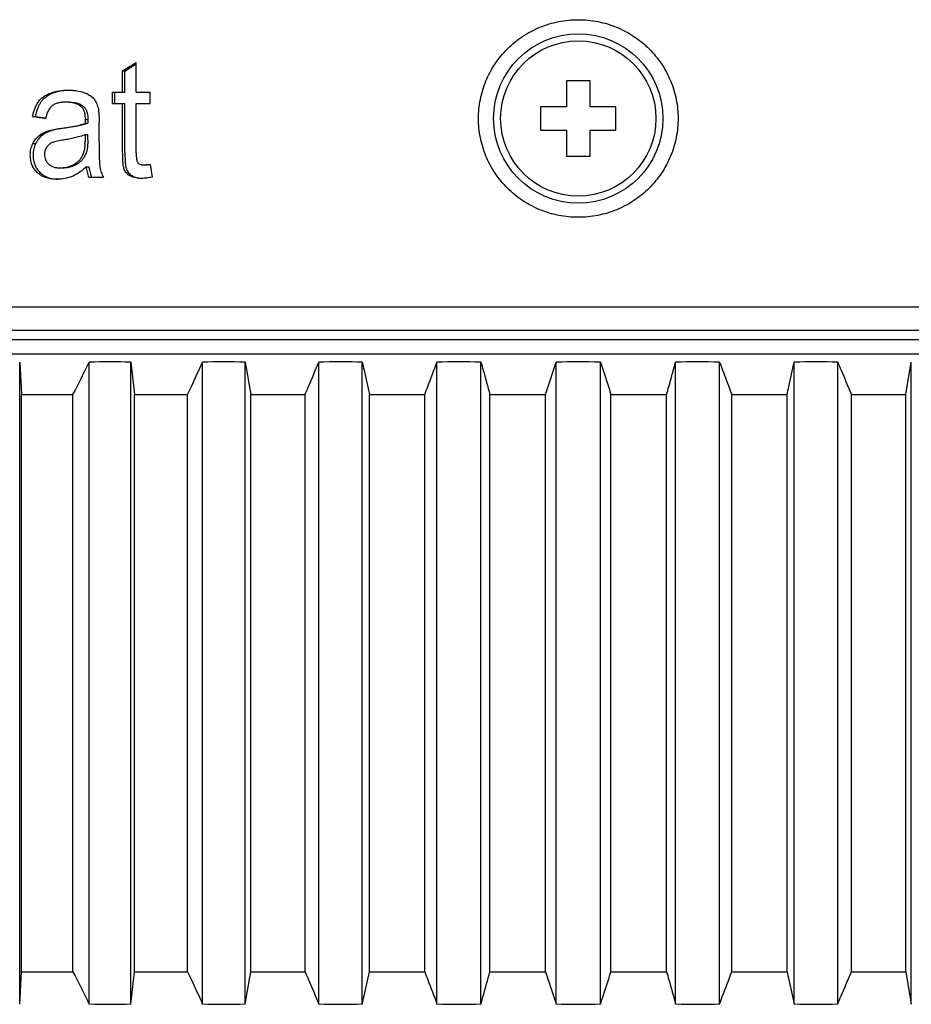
# Model space of a CAD drawing. Header units: millimetres. Extents: x 115 to 346, y 101 to 237.
# Tile 5 of 15: x 138 to 164, y 135 to 162. Entities that reach past the tile are written whole.
import ezdxf

# ---------------------------------------------------------------- set-up
doc = ezdxf.new("R2010")
doc.units = ezdxf.units.MM
doc.header["$LTSCALE"] = 23.1
doc.layers.add('02___PRT_ALL_AXES', color=7, linetype='CONTINUOUS')

msp = doc.modelspace()

# ---------------------------------------------------------------- linework, layer by layer
at = {"layer": '02___PRT_ALL_AXES', "linetype": 'Continuous'}
for p, q in [((141.1683, 161.0346), (141.5541, 161.2801)), ((141.5541, 160.4365), (141.5541, 161.2801)), ((141.1683, 160.4365), (141.1683, 161.0346)), ((141.1683, 161.0346), (141.2327, 161.0345)), ((141.2327, 161.0345), (141.554, 161.2403)), ((141.2327, 160.4365), (141.2327, 161.0345)), ((153.7475, 160.7551), (153.7475, 160.0218)), ((154.4141, 160.7551), (153.7475, 160.7551)), ((154.4141, 160.0218), (154.4141, 160.7551)), ((139.6248, 160.4895), (139.6232, 160.4895)), ((140.8847, 160.1182), (140.8847, 160.4365)), ((140.8847, 160.4365), (141.2327, 160.4365)), ((140.9506, 160.1182), (140.9506, 160.4365)), ((141.5541, 160.4365), (141.9455, 160.4365)), ((141.9455, 160.1182), (141.9455, 160.4365)), ((140.8847, 160.1182), (141.2327, 160.1182)), ((141.1683, 158.7297), (141.1683, 160.1182)), ((141.2327, 158.729), (141.2327, 160.1182)), ((141.5541, 158.7062), (141.5541, 160.1182)), ((141.5541, 160.1182), (141.9455, 160.1182)), ((153.0141, 160.0218), (153.0141, 159.3551)), ((153.7475, 160.0218), (153.0141, 160.0218)), ((155.1475, 160.0218), (154.4141, 160.0218)), ((155.1475, 159.3551), (155.1475, 160.0218)), ((138.6159, 159.7477), (138.6935, 159.7474)), ((140.1132, 159.6612), (140.183, 159.6612)), ((139.093, 159.3505), (139.1681, 159.3505)), ((140.1111, 159.5543), (140.1809, 159.5543)), ((140.4993, 159.0368), (140.4993, 159.5793)), ((153.0141, 159.3551), (153.7475, 159.3551)), ((153.7475, 159.3551), (153.7475, 158.6218)), ((154.4141, 158.6218), (154.4141, 159.3551)), ((154.4141, 159.3551), (155.1475, 159.3551)), ((138.8193, 159.2178), (138.8959, 159.2178)), ((140.1111, 159.0837), (140.1111, 159.2337)), ((140.1111, 159.2337), (140.1809, 159.2337)), ((140.1809, 159.0837), (140.1809, 159.2337)), ((138.6243, 158.9813), (138.7019, 158.9813)), ((153.7475, 158.6218), (154.4141, 158.6218)), ((140.143, 158.3197), (140.2127, 158.3197)), ((141.9466, 158.3795), (141.9446, 158.3793)), ((141.9455, 158.3879), (142.0018, 158.0264)), ((140.2197, 158.0218), (140.6212, 158.0218)), ((141.3793, 158.0605), (141.4426, 158.0605)), ((141.7074, 157.99), (141.7054, 157.99)), ((141.7055, 157.9917), (141.7075, 157.9916)), ((114.7475, 154.3551), (193.4141, 154.3551)), ((115.4141, 153.6885), (192.7475, 153.6885)), ((115.4141, 153.4218), (192.7475, 153.4218)), ((115.4141, 153.0218), (192.7475, 153.0218)), ((138.25, 134.5948), (138.25, 152.7821)), ((138.25, 152.7821), (138.3026, 151.8671)), ((140.2227, 134.5948), (140.2227, 152.7821)), ((141.3981, 134.5948), (141.3981, 152.7821)), ((141.3981, 152.7821), (141.5029, 151.8671)), ((143.4345, 134.5948), (143.4345, 152.7821)), ((144.6427, 134.5948), (144.6427, 152.7821)), ((144.6427, 152.7821), (144.7988, 151.8671)), ((146.7273, 134.5948), (146.7273, 152.7821)), ((147.9592, 134.5948), (147.9592, 152.7821)), ((150.0761, 134.5948), (150.0761, 152.7821)), ((151.3222, 134.5948), (151.3222, 152.7821)), ((153.4554, 134.5948), (153.4554, 152.7821)), ((154.7062, 134.5948), (154.7062, 152.7821)), ((156.8394, 134.5948), (156.8394, 152.7821)), ((158.0855, 134.5948), (158.0855, 152.7821)), ((160.2024, 134.5948), (160.2024, 152.7821)), ((161.4343, 134.5948), (161.4343, 152.7821)), ((163.3627, 151.8671), (163.5189, 152.7821)), ((163.5189, 134.5948), (163.5189, 152.7821)), ((138.3026, 135.5098), (138.3026, 151.8671)), ((138.3026, 151.8671), (139.7606, 151.8671)), ((139.7606, 135.5098), (139.7606, 151.8671)), ((141.5029, 135.5098), (141.5029, 151.8671)), ((141.5029, 151.8671), (143.008, 151.8671)), ((143.008, 135.5098), (143.008, 151.8671)), ((144.7988, 135.5098), (144.7988, 151.8671)), ((144.7988, 151.8671), (146.3396, 151.8671)), ((146.3396, 135.5098), (146.3396, 151.8671)), ((148.1655, 135.5098), (148.1655, 151.8671)), ((148.1655, 151.8671), (149.7301, 151.8671)), ((149.7301, 135.5098), (149.7301, 151.8671)), ((151.5771, 135.5098), (151.5771, 151.8671)), ((151.5771, 151.8671), (153.1538, 151.8671)), ((153.1538, 135.5098), (153.1538, 151.8671)), ((155.0078, 135.5098), (155.0078, 151.8671)), ((155.0078, 151.8671), (156.5845, 151.8671)), ((156.5845, 135.5098), (156.5845, 151.8671)), ((158.4315, 135.5098), (158.4315, 151.8671)), ((158.4315, 151.8671), (159.9961, 151.8671)), ((159.9961, 135.5098), (159.9961, 151.8671)), ((161.822, 135.5098), (161.822, 151.8671)), ((161.822, 151.8671), (163.3627, 151.8671)), ((163.3627, 135.5098), (163.3627, 151.8671)), ((138.25, 134.5948), (138.3026, 135.5098)), ((138.3026, 135.5098), (139.7606, 135.5098)), ((141.3981, 134.5948), (141.5029, 135.5098)), ((141.5029, 135.5098), (143.008, 135.5098)), ((144.6427, 134.5948), (144.7988, 135.5098)), ((144.7988, 135.5098), (146.3396, 135.5098)), ((148.1655, 135.5098), (149.7301, 135.5098)), ((151.5771, 135.5098), (153.1538, 135.5098)), ((155.0078, 135.5098), (156.5845, 135.5098)), ((158.4315, 135.5098), (159.9961, 135.5098)), ((161.822, 135.5098), (163.3627, 135.5098)), ((163.3627, 135.5098), (163.5189, 134.5948))]:
    msp.add_line(p, q, dxfattribs=at)
for radius in [2.4, 2.2]:
    msp.add_circle((154.0808, 159.6885), radius, dxfattribs=at)
for centre, radius, start, end in [((139.3909, 159.3339), 1.3666, 266.78024, 268.07756), ((140.8104, 132.9945), 19.7964, 88.29881, 91.70119), ((144.0386, 131.8745), 20.9164, 88.34497, 91.65503), ((147.3432, 131.0492), 21.7416, 88.37667, 91.62333), ((150.6991, 130.5439), 22.247, 88.39521, 91.60479), ((154.0809, 130.377), 22.4139, 88.40083, 91.59917), ((157.4624, 130.5439), 22.247, 88.39521, 91.60479), ((160.8183, 131.0492), 21.7416, 88.37667, 91.62333), ((140.8104, 154.3825), 19.7964, 268.29881, 271.70119), ((144.0386, 155.5025), 20.9164, 268.34497, 271.65503), ((147.3432, 156.3277), 21.7416, 268.37667, 271.62333), ((150.6991, 156.8331), 22.247, 268.39521, 271.60479), ((154.0807, 157), 22.4139, 268.40083, 271.59917), ((157.4624, 156.8331), 22.247, 268.39521, 271.60479), ((160.8183, 156.3277), 21.7416, 268.37667, 271.62333)]:
    msp.add_arc(centre, radius, start, end, dxfattribs=at)
for centre, major_axis, start_param, end_param in [((154.0808, 159.6958), (39.3325, -4.9651), -1.9683669, -1.9581766), ((154.1236, 159.693), (39.1991, -4.9483), -1.9688588, -1.9607321)]:
    msp.add_ellipse(centre, major_axis=major_axis, ratio=0.051578, start_param=start_param, end_param=end_param, dxfattribs=at)
for points, knots in [([(151.252, 159.6885), (151.252, 159.8694), (151.2879, 160.2338), (151.4476, 160.7596), (151.7087, 161.2468), (152.0614, 161.675), (152.4929, 162.0276), (152.9866, 162.2903), (153.5227, 162.452), (153.8951, 162.4885), (154.0808, 162.4885)], [0, 0, 0, 0, 0.1229533, 0.2469867, 0.371242, 0.4961798, 0.6216545, 0.7475542, 0.8738153, 1, 1, 1, 1]), ([(154.0808, 162.4885), (154.2665, 162.4885), (154.6389, 162.452), (155.1751, 162.2902), (155.6688, 162.0276), (156.1002, 161.6749), (156.4529, 161.2467), (156.714, 160.7595), (156.8737, 160.2337), (156.9096, 159.8693), (156.9096, 159.6885)], [0, 0, 0, 0, 0.1262, 0.2524579, 0.3783631, 0.5038395, 0.6287799, 0.7530388, 0.877076, 1, 1, 1, 1]), ([(139.116, 160.4052), (139.1564, 160.4208), (139.239, 160.4474), (139.3662, 160.4737), (139.4952, 160.488), (139.5816, 160.491), (139.6248, 160.4911)], [0, 0, 0, 0, 0.2504812, 0.5003588, 0.7500918, 1, 1, 1, 1]), ([(139.6232, 160.4895), (139.5432, 160.4862), (139.4288, 160.4739), (139.2854, 160.4387), (139.2215, 160.417), (139.1907, 160.4051)], [0, 0, 0, 0, 0.5429566, 0.7758853, 1, 1, 1, 1]), ([(139.6248, 160.4911), (139.6645, 160.4911), (139.744, 160.489), (139.9024, 160.4738), (140.0204, 160.4466), (140.0943, 160.4167)], [0, 0, 0, 0, 0.2492657, 0.4989767, 1, 1, 1, 1]), ([(138.6159, 159.7477), (138.6232, 159.7848), (138.6402, 159.8583), (138.6748, 159.9657), (138.7199, 160.0685), (138.7592, 160.132), (138.7809, 160.162)], [0, 0, 0, 0, 0.2521596, 0.503306, 0.7528577, 1, 1, 1, 1]), ([(138.8576, 160.162), (138.8396, 160.1369), (138.8052, 160.0826), (138.7612, 159.989), (138.7222, 159.8765), (138.7024, 159.793), (138.6935, 159.7474)], [0, 0, 0, 0, 0.2064582, 0.4277593, 0.6896367, 1, 1, 1, 1]), ([(138.7809, 160.162), (138.802, 160.1905), (138.8486, 160.2441), (138.9308, 160.3107), (139.0204, 160.3645), (139.0838, 160.3928), (139.116, 160.4052)], [0, 0, 0, 0, 0.2539845, 0.5047754, 0.7531905, 1, 1, 1, 1]), ([(139.1907, 160.4051), (139.1523, 160.3901), (139.0821, 160.3577), (138.9906, 160.2989), (138.9162, 160.2344), (138.8759, 160.1867), (138.8576, 160.162)], [0, 0, 0, 0, 0.2959412, 0.5533061, 0.7790009, 1, 1, 1, 1]), ([(140.0943, 160.4167), (140.1192, 160.4066), (140.1622, 160.3871), (140.2213, 160.3543), (140.2721, 160.3202), (140.3193, 160.2805), (140.3471, 160.2499), (140.3598, 160.2336)], [0, 0, 0, 0, 0.2473054, 0.4336867, 0.6210489, 0.8097011, 1, 1, 1, 1]), ([(140.3598, 160.2336), (140.3919, 160.1949), (140.4281, 160.1267), (140.4608, 160.0309), (140.4734, 159.9814), (140.4789, 159.9565)], [0, 0, 0, 0, 0.4963203, 0.7477537, 1, 1, 1, 1]), ([(139.1723, 160.0498), (139.1464, 160.0287), (139.1002, 159.9782), (139.0492, 159.8895), (139.0115, 159.7933), (138.9932, 159.7267), (138.9853, 159.693)], [0, 0, 0, 0, 0.2450633, 0.494459, 0.7464959, 1, 1, 1, 1]), ([(139.5697, 160.1523), (139.5351, 160.1523), (139.4657, 160.1498), (139.3624, 160.1357), (139.2615, 160.1066), (139.1996, 160.0719), (139.1723, 160.0498)], [0, 0, 0, 0, 0.2490479, 0.4980786, 0.7478258, 1, 1, 1, 1]), ([(140.0044, 160.0133), (139.9898, 160.0268), (139.959, 160.0518), (139.9084, 160.0824), (139.8548, 160.1065), (139.781, 160.1308), (139.6855, 160.1484), (139.6083, 160.1523), (139.5697, 160.1523)], [0, 0, 0, 0, 0.1274793, 0.2538454, 0.3793285, 0.50417, 0.7524559, 1, 1, 1, 1]), ([(139.6424, 160.1523), (139.6936, 160.1522), (139.7859, 160.1462), (139.908, 160.1159), (140.0026, 160.0718), (140.053, 160.0336), (140.0748, 160.0133)], [0, 0, 0, 0, 0.3309133, 0.5943731, 0.8078421, 1, 1, 1, 1]), ([(140.1132, 159.6612), (140.1132, 159.693), (140.1106, 159.7566), (140.0979, 159.8353), (140.0796, 159.896), (140.0609, 159.9394), (140.0362, 159.9793), (140.0155, 160.0026), (140.0044, 160.0133)], [0, 0, 0, 0, 0.2523002, 0.5039941, 0.6294015, 0.7541129, 0.8777253, 1, 1, 1, 1]), ([(140.0748, 160.0133), (140.0834, 160.0049), (140.0992, 159.9876), (140.1277, 159.9473), (140.1566, 159.8819), (140.1788, 159.7812), (140.1831, 159.7043), (140.183, 159.6612)], [0, 0, 0, 0, 0.0951012, 0.1856337, 0.3910663, 0.6575235, 1, 1, 1, 1]), ([(140.4789, 159.9565), (140.4839, 159.9254), (140.4911, 159.8628), (140.4988, 159.737), (140.4998, 159.6424), (140.4993, 159.5793)], [0, 0, 0, 0, 0.2498183, 0.4998426, 1, 1, 1, 1]), ([(140.183, 159.6612), (140.1827, 159.6527), (140.1816, 159.6171), (140.1811, 159.5814), (140.1809, 159.5543)], [0, 0, 0, 0, 0.2391878, 1, 1, 1, 1]), ([(154.0808, 156.8885), (153.8951, 156.8884), (153.5227, 156.9249), (152.9865, 157.0867), (152.4928, 157.3494), (152.0613, 157.702), (151.7086, 158.1303), (151.4476, 158.6175), (151.2878, 159.1433), (151.252, 159.5076), (151.252, 159.6885)], [0, 0, 0, 0, 0.1261992, 0.252457, 0.3783624, 0.5038389, 0.6287795, 0.7530385, 0.8770759, 1, 1, 1, 1]), ([(156.9096, 159.6885), (156.9096, 159.5076), (156.8737, 159.1432), (156.714, 158.6174), (156.4529, 158.1302), (156.1002, 157.7019), (155.6687, 157.3493), (155.175, 157.0867), (154.6389, 156.9249), (154.2664, 156.8884), (154.0808, 156.8885)], [0, 0, 0, 0, 0.1229531, 0.2469864, 0.3712416, 0.4961793, 0.6216538, 0.7475533, 0.8738145, 1, 1, 1, 1]), ([(138.8193, 159.2178), (138.8596, 159.2491), (138.949, 159.2999), (139.0446, 159.3353), (139.093, 159.3505)], [0, 0, 0, 0, 0.5019253, 1, 1, 1, 1]), ([(139.1681, 159.3505), (139.1137, 159.3333), (139.0186, 159.2973), (138.9308, 159.2451), (138.8959, 159.2178)], [0, 0, 0, 0, 0.5627952, 1, 1, 1, 1]), ([(139.093, 159.3505), (139.1481, 159.3658), (139.2602, 159.3894), (139.3734, 159.4056), (139.4302, 159.4125)], [0, 0, 0, 0, 0.4999466, 1, 1, 1, 1]), ([(139.5036, 159.4125), (139.4429, 159.4051), (139.3303, 159.3887), (139.2188, 159.3646), (139.1681, 159.3505)], [0, 0, 0, 0, 0.5373024, 1, 1, 1, 1]), ([(139.4302, 159.4125), (139.4876, 159.4197), (139.6022, 159.4356), (139.7737, 159.4649), (139.9441, 159.5021), (140.0561, 159.5347), (140.1111, 159.5543)], [0, 0, 0, 0, 0.2489335, 0.4984864, 0.7487628, 1, 1, 1, 1]), ([(140.1809, 159.5543), (140.1364, 159.5383), (140.0394, 159.5089), (139.8815, 159.4721), (139.7007, 159.4393), (139.572, 159.4212), (139.5036, 159.4125)], [0, 0, 0, 0, 0.2048131, 0.4378534, 0.7015464, 1, 1, 1, 1]), ([(138.6243, 158.9813), (138.6485, 159.0273), (138.7037, 159.1148), (138.778, 159.188), (138.8193, 159.2178)], [0, 0, 0, 0, 0.5048471, 1, 1, 1, 1]), ([(138.8959, 159.2178), (138.8589, 159.1909), (138.784, 159.1191), (138.7283, 159.0318), (138.7019, 158.9813)], [0, 0, 0, 0, 0.445275, 1, 1, 1, 1]), ([(139.4873, 159.078), (139.431, 159.0698), (139.3467, 159.0552), (139.2362, 159.0271), (139.1821, 159.0083), (139.156, 158.9967)], [0, 0, 0, 0, 0.4994287, 0.7493843, 1, 1, 1, 1]), ([(140.1111, 159.2337), (140.0615, 159.2124), (139.9595, 159.1768), (139.8033, 159.1359), (139.6458, 159.1036), (139.5402, 159.086), (139.4873, 159.078)], [0, 0, 0, 0, 0.2513879, 0.5016653, 0.7511539, 1, 1, 1, 1]), ([(140.0487, 158.6747), (140.0637, 158.7058), (140.0842, 158.7726), (140.1007, 158.8753), (140.1089, 158.9793), (140.1108, 159.0489), (140.1111, 159.0837)], [0, 0, 0, 0, 0.2484754, 0.4986338, 0.7492505, 1, 1, 1, 1]), ([(140.1809, 159.0837), (140.1806, 159.0382), (140.1779, 158.9551), (140.1663, 158.8416), (140.148, 158.7499), (140.1296, 158.6971), (140.1189, 158.6747)], [0, 0, 0, 0, 0.3273339, 0.5989183, 0.8213391, 1, 1, 1, 1]), ([(138.551, 158.6585), (138.5512, 158.7143), (138.5586, 158.7985), (138.5898, 158.9057), (138.6121, 158.9566), (138.6243, 158.9813)], [0, 0, 0, 0, 0.501999, 0.7518433, 1, 1, 1, 1]), ([(138.7019, 158.9813), (138.6895, 158.9561), (138.668, 158.9066), (138.6367, 158.7996), (138.6292, 158.7159), (138.629, 158.6585)], [0, 0, 0, 0, 0.2529646, 0.4834523, 1, 1, 1, 1]), ([(139.0055, 158.8636), (138.997, 158.8492), (138.9817, 158.8191), (138.9599, 158.755), (138.9538, 158.7038), (138.9537, 158.6698)], [0, 0, 0, 0, 0.2477783, 0.497655, 1, 1, 1, 1]), ([(139.156, 158.9967), (139.1258, 158.9821), (139.082, 158.9554), (139.0344, 158.9065), (139.0147, 158.8783), (139.0055, 158.8636)], [0, 0, 0, 0, 0.4939082, 0.7454014, 1, 1, 1, 1]), ([(140.4993, 159.0368), (140.4993, 158.9762), (140.4996, 158.855), (140.5012, 158.7035), (140.5039, 158.5823), (140.5072, 158.4915), (140.5119, 158.4008), (140.5181, 158.3405), (140.5228, 158.3106)], [0, 0, 0, 0, 0.2500422, 0.5000812, 0.6250977, 0.7501076, 0.8750984, 1, 1, 1, 1]), ([(138.7475, 158.1599), (138.7158, 158.1918), (138.6568, 158.2615), (138.5938, 158.3843), (138.5578, 158.5189), (138.5511, 158.6119), (138.551, 158.6585)], [0, 0, 0, 0, 0.2450569, 0.4940206, 0.7462154, 1, 1, 1, 1]), ([(138.629, 158.6585), (138.6291, 158.6074), (138.6366, 158.5118), (138.6742, 158.3791), (138.735, 158.2608), (138.7919, 158.1928), (138.8244, 158.1599)], [0, 0, 0, 0, 0.2788679, 0.5199728, 0.7477702, 1, 1, 1, 1]), ([(138.9537, 158.6698), (138.954, 158.6441), (138.9578, 158.5928), (138.9795, 158.5188), (139.0163, 158.4522), (139.0494, 158.4142), (139.0673, 158.397)], [0, 0, 0, 0, 0.2538145, 0.5058802, 0.7547802, 1, 1, 1, 1]), ([(139.7965, 158.3902), (139.8236, 158.4065), (139.8762, 158.4428), (139.9459, 158.5095), (140.0038, 158.5878), (140.0347, 158.6452), (140.0487, 158.6747)], [0, 0, 0, 0, 0.2459774, 0.49457, 0.746076, 1, 1, 1, 1]), ([(140.1189, 158.6747), (140.1038, 158.6426), (140.0724, 158.5846), (140.0149, 158.5081), (139.9478, 158.4433), (139.8963, 158.4073), (139.868, 158.3902)], [0, 0, 0, 0, 0.2763005, 0.5122924, 0.7423341, 1, 1, 1, 1]), ([(141.2147, 158.2442), (141.2072, 158.2631), (141.1964, 158.3026), (141.1863, 158.3628), (141.1794, 158.4237), (141.1731, 158.5051), (141.1691, 158.6072), (141.1684, 158.6889), (141.1683, 158.7297)], [0, 0, 0, 0, 0.1244305, 0.2493268, 0.3743655, 0.4994618, 0.7497135, 1, 1, 1, 1]), ([(141.2327, 158.729), (141.2327, 158.6731), (141.234, 158.5729), (141.2406, 158.4541), (141.2491, 158.375), (141.2566, 158.3255), (141.2658, 158.2824), (141.2741, 158.2561), (141.2789, 158.2442)], [0, 0, 0, 0, 0.3430379, 0.6147536, 0.729386, 0.8314046, 0.9214776, 1, 1, 1, 1]), ([(141.5541, 158.7062), (141.5539, 158.6873), (141.554, 158.6495), (141.556, 158.5928), (141.5609, 158.5363), (141.5676, 158.499), (141.5731, 158.4809)], [0, 0, 0, 0, 0.250248, 0.5004666, 0.7505554, 1, 1, 1, 1]), ([(139.0673, 158.397), (139.0785, 158.3863), (139.1022, 158.3667), (139.1542, 158.3345), (139.2254, 158.3073), (139.3146, 158.2908), (139.3747, 158.2879), (139.4048, 158.2878)], [0, 0, 0, 0, 0.1274794, 0.2537507, 0.5035009, 0.7518713, 1, 1, 1, 1]), ([(139.4048, 158.2878), (139.4387, 158.2879), (139.5066, 158.2915), (139.6074, 158.3096), (139.7051, 158.342), (139.7667, 158.3729), (139.7965, 158.3902)], [0, 0, 0, 0, 0.2482871, 0.4972994, 0.7476836, 1, 1, 1, 1]), ([(139.868, 158.3902), (139.8391, 158.3733), (139.7808, 158.3438), (139.6876, 158.3119), (139.5868, 158.2921), (139.5159, 158.288), (139.4783, 158.2878)], [0, 0, 0, 0, 0.2464269, 0.4791314, 0.7227854, 1, 1, 1, 1]), ([(140.143, 158.3197), (140.1122, 158.2917), (140.0493, 158.2376), (139.9499, 158.1632), (139.8453, 158.0976), (139.7711, 158.0622), (139.7333, 158.047)], [0, 0, 0, 0, 0.2522116, 0.5031194, 0.7524707, 1, 1, 1, 1]), ([(140.2197, 158.0218), (140.2079, 158.0446), (140.1883, 158.0922), (140.1675, 158.1667), (140.1527, 158.2427), (140.1458, 158.294), (140.143, 158.3197)], [0, 0, 0, 0, 0.2484855, 0.498393, 0.7490118, 1, 1, 1, 1]), ([(140.2127, 158.3197), (140.2161, 158.2882), (140.2243, 158.2296), (140.2456, 158.1289), (140.2689, 158.0608), (140.289, 158.0218)], [0, 0, 0, 0, 0.3074103, 0.5742444, 1, 1, 1, 1]), ([(140.5228, 158.3106), (140.5316, 158.2602), (140.5562, 158.1607), (140.5969, 158.0664), (140.6212, 158.0218)], [0, 0, 0, 0, 0.5017003, 1, 1, 1, 1]), ([(141.3793, 158.0605), (141.3617, 158.0713), (141.3274, 158.0948), (141.2808, 158.1368), (141.2414, 158.1864), (141.2222, 158.2244), (141.2147, 158.2442)], [0, 0, 0, 0, 0.2471066, 0.4958051, 0.7466649, 1, 1, 1, 1]), ([(141.2789, 158.2442), (141.2849, 158.2281), (141.3004, 158.1955), (141.3492, 158.1274), (141.4022, 158.0854), (141.4426, 158.0605)], [0, 0, 0, 0, 0.2067872, 0.4309109, 1, 1, 1, 1]), ([(141.5731, 158.4809), (141.5794, 158.4643), (141.5981, 158.4334), (141.6254, 158.4104), (141.64, 158.4007)], [0, 0, 0, 0, 0.5035748, 1, 1, 1, 1]), ([(141.64, 158.4007), (141.6497, 158.3943), (141.6712, 158.3846), (141.7164, 158.3741), (141.7513, 158.3721), (141.7745, 158.372)], [0, 0, 0, 0, 0.2511766, 0.5011776, 1, 1, 1, 1]), ([(141.7745, 158.372), (141.8031, 158.3721), (141.8604, 158.3757), (141.9172, 158.3833), (141.9455, 158.3879)], [0, 0, 0, 0, 0.4996146, 1, 1, 1, 1]), ([(141.9446, 158.3793), (141.935, 158.3781), (141.8988, 158.3742), (141.8624, 158.3721), (141.8357, 158.372)], [0, 0, 0, 0, 0.2663299, 1, 1, 1, 1]), ([(139.314, 157.9672), (139.2632, 157.9675), (139.187, 157.9715), (139.0865, 157.9873), (139.0124, 158.0057), (138.9401, 158.0315), (138.8706, 158.065), (138.8055, 158.1077), (138.7662, 158.1418), (138.7475, 158.1599)], [0, 0, 0, 0, 0.2479815, 0.3720449, 0.4963029, 0.6209588, 0.7462558, 0.8725256, 1, 1, 1, 1]), ([(138.8244, 158.1599), (138.8516, 158.1334), (138.9114, 158.0842), (139.0208, 158.0267), (139.1562, 157.9848), (139.2581, 157.9726), (139.3141, 157.9695)], [0, 0, 0, 0, 0.2123061, 0.4296389, 0.6864008, 1, 1, 1, 1]), ([(139.7333, 158.047), (139.6668, 158.0202), (139.5284, 157.9801), (139.3852, 157.9675), (139.314, 157.9672)], [0, 0, 0, 0, 0.5016796, 1, 1, 1, 1]), ([(141.7054, 157.99), (141.6774, 157.99), (141.6213, 157.992), (141.5376, 158.0027), (141.4555, 158.0232), (141.4038, 158.0464), (141.3793, 158.0605)], [0, 0, 0, 0, 0.249574, 0.4991261, 0.7490142, 1, 1, 1, 1]), ([(141.4426, 158.0605), (141.4589, 158.051), (141.4945, 158.0334), (141.5551, 158.0132), (141.6262, 157.9986), (141.6778, 157.9934), (141.7055, 157.9917)], [0, 0, 0, 0, 0.2064657, 0.4333414, 0.6963347, 1, 1, 1, 1]), ([(142.0018, 158.0264), (141.9533, 158.0162), (141.8558, 157.9987), (141.7569, 157.99), (141.7074, 157.99)], [0, 0, 0, 0, 0.5006951, 1, 1, 1, 1]), ([(143.008, 151.8671), (143.0435, 151.9434), (143.1855, 152.2485), (143.3277, 152.5535), (143.4345, 152.7821)], [0, 0, 0, 0, 0.2500477, 1, 1, 1, 1]), ([(146.3396, 151.8671), (146.3719, 151.9434), (146.5009, 152.2485), (146.6302, 152.5535), (146.7273, 152.7821)], [0, 0, 0, 0, 0.2500578, 1, 1, 1, 1]), ([(147.9592, 152.7821), (147.9764, 152.7059), (148.0452, 152.4009), (148.114, 152.0959), (148.1655, 151.8671)], [0, 0, 0, 0, 0.2499015, 1, 1, 1, 1]), ([(149.7301, 151.8671), (149.7589, 151.9434), (149.8741, 152.2485), (149.9895, 152.5535), (150.0761, 152.7821)], [0, 0, 0, 0, 0.2500682, 1, 1, 1, 1]), ([(151.3222, 152.7821), (151.3435, 152.7059), (151.4286, 152.401), (151.5135, 152.0959), (151.5771, 151.8671)], [0, 0, 0, 0, 0.2499107, 1, 1, 1, 1]), ([(153.1538, 151.8671), (153.1789, 151.9434), (153.2793, 152.2485), (153.3798, 152.5535), (153.4554, 152.7821)], [0, 0, 0, 0, 0.2500786, 1, 1, 1, 1]), ([(154.7062, 152.7821), (154.7314, 152.7059), (154.8321, 152.401), (154.9325, 152.0959), (155.0078, 151.8671)], [0, 0, 0, 0, 0.2499207, 1, 1, 1, 1]), ([(156.5845, 151.8671), (156.6057, 151.9434), (156.6905, 152.2484), (156.7756, 152.5534), (156.8394, 152.7821)], [0, 0, 0, 0, 0.2500885, 1, 1, 1, 1]), ([(158.0855, 152.7821), (158.1143, 152.7059), (158.2298, 152.401), (158.3451, 152.0959), (158.4315, 151.8671)], [0, 0, 0, 0, 0.2499312, 1, 1, 1, 1]), ([(159.9961, 151.8671), (160.0133, 151.9434), (160.082, 152.2484), (160.1508, 152.5534), (160.2024, 152.7821)], [0, 0, 0, 0, 0.2500976, 1, 1, 1, 1]), ([(161.4343, 152.7821), (161.4666, 152.7059), (161.596, 152.401), (161.7252, 152.096), (161.822, 151.8671)], [0, 0, 0, 0, 0.2499417, 1, 1, 1, 1]), ([(143.008, 135.5098), (143.0435, 135.4336), (143.1855, 135.1285), (143.3277, 134.8235), (143.4345, 134.5948)], [0, 0, 0, 0, 0.2500477, 1, 1, 1, 1]), ([(146.3396, 135.5098), (146.3719, 135.4336), (146.5009, 135.1285), (146.6302, 134.8235), (146.7273, 134.5948)], [0, 0, 0, 0, 0.2500578, 1, 1, 1, 1]), ([(147.9592, 134.5948), (147.9764, 134.671), (148.0452, 134.976), (148.114, 135.281), (148.1655, 135.5098)], [0, 0, 0, 0, 0.2499015, 1, 1, 1, 1]), ([(149.7301, 135.5098), (149.7589, 135.4336), (149.8741, 135.1285), (149.9895, 134.8235), (150.0761, 134.5948)], [0, 0, 0, 0, 0.2500682, 1, 1, 1, 1]), ([(151.3222, 134.5948), (151.3435, 134.671), (151.4286, 134.976), (151.5135, 135.281), (151.5771, 135.5098)], [0, 0, 0, 0, 0.2499107, 1, 1, 1, 1]), ([(153.1538, 135.5098), (153.1789, 135.4336), (153.2793, 135.1285), (153.3798, 134.8235), (153.4554, 134.5948)], [0, 0, 0, 0, 0.2500786, 1, 1, 1, 1]), ([(154.7062, 134.5948), (154.7314, 134.671), (154.8321, 134.976), (154.9325, 135.281), (155.0078, 135.5098)], [0, 0, 0, 0, 0.2499207, 1, 1, 1, 1]), ([(156.5845, 135.5098), (156.6057, 135.4336), (156.6905, 135.1285), (156.7756, 134.8235), (156.8394, 134.5948)], [0, 0, 0, 0, 0.2500885, 1, 1, 1, 1]), ([(158.0855, 134.5948), (158.1143, 134.671), (158.2298, 134.976), (158.3451, 135.281), (158.4315, 135.5098)], [0, 0, 0, 0, 0.2499312, 1, 1, 1, 1]), ([(159.9961, 135.5098), (160.0133, 135.4336), (160.082, 135.1285), (160.1508, 134.8235), (160.2024, 134.5948)], [0, 0, 0, 0, 0.2500976, 1, 1, 1, 1]), ([(161.4343, 134.5948), (161.4666, 134.671), (161.596, 134.976), (161.7252, 135.281), (161.822, 135.5098)], [0, 0, 0, 0, 0.2499417, 1, 1, 1, 1])]:
    msp.add_open_spline(points, degree=3, knots=knots, dxfattribs=at)
for points in [[(140.1111, 159.5543), (140.1113, 159.59), (140.1119, 159.6256), (140.1132, 159.6612)], [(139.7606, 151.8671), (139.9144, 152.1722), (140.0684, 152.4773), (140.2227, 152.7821)], [(139.7606, 135.5098), (139.9144, 135.2047), (140.0684, 134.8997), (140.2227, 134.5948)]]:
    msp.add_open_spline(points, degree=3, dxfattribs=at)

doc.saveas('drawing.dxf')
